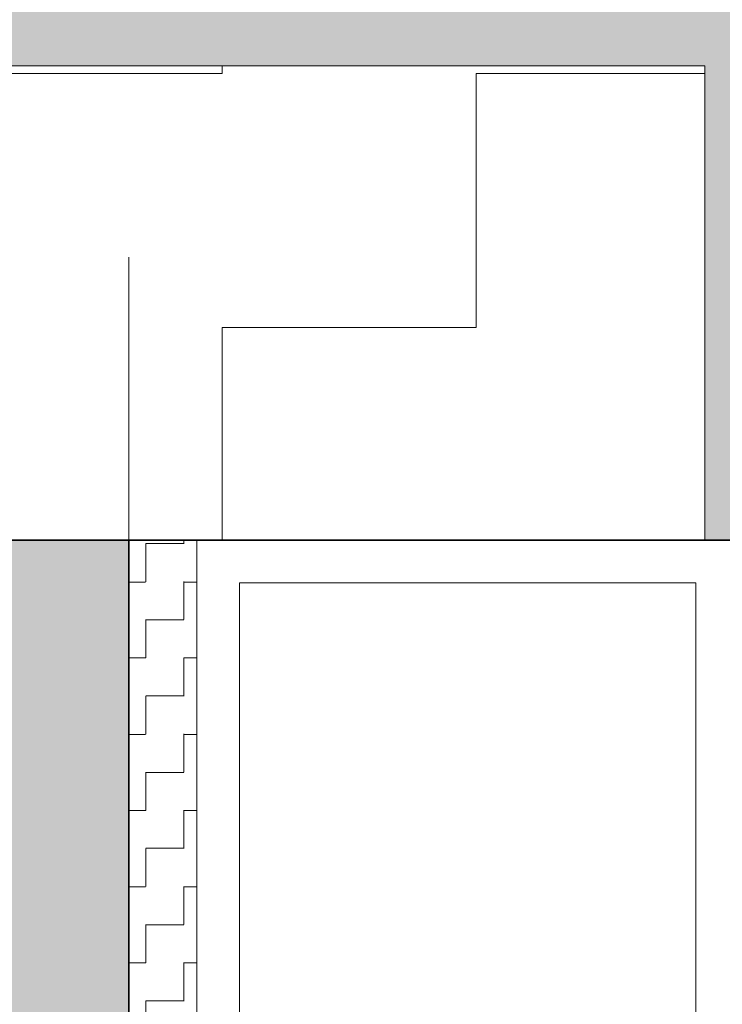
# Model space of a CAD drawing. Header units: metres. Extents: x 1333.9 to 1416.6, y -82.7 to -2.5.
# Tile 108 of 160: x 1411.508 to 1411.611, y -76.225 to -76.08. Entities that reach past the tile are written whole.
import ezdxf

# ---------------------------------------------------------------- set-up
doc = ezdxf.new("R2010")
doc.units = ezdxf.units.M
doc.header["$PDMODE"] = 65
for name, pattern in [('AUSGEZOGEN', [0]), ('GETRENNT2_S10', [0.22500000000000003, 0.1, -0.05, 0, -0.025, 0, -0.05]), ('STRICHPUNKT2_S5', [0.49999999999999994, 0.35, -0.05, 0.05, -0.05]), ('VERDECKT2_S2', [0.15000000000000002, 0.1, -0.05])]:
    doc.linetypes.add(name, pattern=pattern)
for name, color, linetype, lineweight in [('XR$9$Achsen', 4, 'AUSGEZOGEN', 13), ('XR$9$Fenster', 3, 'AUSGEZOGEN', 18), ('XR$9$Maßlinie 1_50', 7, 'AUSGEZOGEN', 25), ('XR$9$Muster', 4, 'AUSGEZOGEN', 13), ('XR$9$Möblierung', 4, 'AUSGEZOGEN', 13), ('XR$9$Türen', 3, 'AUSGEZOGEN', 18), ('XR$9$Wand Mauerwerk tr', 42, 'AUSGEZOGEN', 18)]:
    doc.layers.add(name, color=color, linetype=linetype, lineweight=lineweight)
doc.styles.add('ARIAL', font='arial.ttf')
doc.dimstyles.new('DIMSTYLE_14', dxfattribs={"dimtxt": 0.04, "dimasz": 0.03, "dimexe": 0, "dimexo": 1e-06, "dimgap": 0.02, "dimtad": 2, "dimdec": 1, "dimlfac": 100, "dimrnd": 0.5, "dimzin": 4, "dimdsep": 46, "dimtxsty": 'ARIAL', "dimblk1": 'ALL_ML_KREIS', "dimblk2": 'ALL_ML_KREIS', "dimsah": 1, "dimcen": 0, "dimse1": 1, "dimse2": 1, "dimclrd": 7, "dimclre": 7, "dimclrt": 7, "dimadec": 0, "dimazin": 0, "dimtfac": 1, "dimtdec": 0, "dimtix": 1, "dimtmove": 2, "dimatfit": 3, "dimfxl": 0, "dimtvp": 1.2, "dimtzin": 0, "dimlwd": 0, "dimlwe": 25, "dimarcsym": 0})
doc.dimstyles.new('DIMSTYLE_15', dxfattribs={"dimtxt": 0.04, "dimasz": 0.03, "dimexe": 0, "dimexo": 1e-06, "dimgap": 0.02, "dimtad": 2, "dimdec": 1, "dimlfac": 100, "dimrnd": 0.5, "dimzin": 4, "dimdsep": 46, "dimtxsty": 'ARIAL', "dimblk1": 'ALL_ML_KREIS', "dimblk2": 'ALL_ML_KREIS', "dimsah": 1, "dimcen": 0, "dimse1": 1, "dimse2": 1, "dimclrd": 7, "dimclre": 7, "dimclrt": 7, "dimadec": 0, "dimazin": 0, "dimtfac": 1, "dimtdec": 0, "dimtix": 1, "dimtmove": 2, "dimatfit": 3, "dimfxl": 0, "dimtzin": 0, "dimlwd": 0, "dimlwe": 25, "dimarcsym": 0})
doc.dimstyles.new('DIMSTYLE_22', dxfattribs={"dimtxt": 0.04, "dimasz": 0.03, "dimexe": 0, "dimexo": 1e-06, "dimgap": 0.02, "dimtad": 2, "dimdec": 0, "dimlfac": 100, "dimrnd": 0.5, "dimzin": 12, "dimdsep": 46, "dimtxsty": 'ARIAL', "dimblk1": 'ALL_ML_KREIS', "dimblk2": 'ALL_ML_KREIS', "dimsah": 1, "dimcen": 0, "dimse1": 1, "dimse2": 1, "dimclrd": 7, "dimclre": 7, "dimclrt": 7, "dimadec": 0, "dimazin": 0, "dimtfac": 1, "dimtdec": 0, "dimtix": 1, "dimtmove": 2, "dimatfit": 3, "dimfxl": 0, "dimtzin": 0, "dimlwd": 0, "dimlwe": 25, "dimarcsym": 0})
doc.dimstyles.new('DIMSTYLE_24', dxfattribs={"dimtxt": 0.03, "dimasz": 0.03, "dimexe": 0, "dimexo": 1e-06, "dimgap": 0.015, "dimtad": 2, "dimdec": 0, "dimlfac": 100, "dimrnd": 0.5, "dimzin": 12, "dimdsep": 46, "dimtxsty": 'ARIAL', "dimblk1": 'ALL_ML_KREIS', "dimblk2": 'ALL_ML_KREIS', "dimsah": 1, "dimcen": 0, "dimse1": 1, "dimse2": 1, "dimclrd": 7, "dimclre": 7, "dimclrt": 7, "dimadec": 0, "dimazin": 0, "dimtfac": 1, "dimtdec": 0, "dimtix": 1, "dimtmove": 2, "dimatfit": 3, "dimfxl": 0, "dimtzin": 0, "dimlwd": 0, "dimlwe": 25, "dimarcsym": 0})
doc.dimstyles.new('DIMSTYLE_27', dxfattribs={"dimtxt": 0.04, "dimasz": 0.03, "dimexe": 0, "dimexo": 1e-06, "dimgap": 0.02, "dimtad": 2, "dimdec": 1, "dimlfac": 100, "dimrnd": 0.5, "dimzin": 12, "dimdsep": 46, "dimtxsty": 'ARIAL', "dimblk1": 'ALL_ML_KREIS', "dimblk2": 'ALL_ML_KREIS', "dimsah": 1, "dimcen": 0, "dimse1": 1, "dimse2": 1, "dimclrd": 7, "dimclre": 7, "dimclrt": 7, "dimadec": 0, "dimazin": 0, "dimtfac": 1, "dimtdec": 0, "dimtix": 1, "dimtmove": 2, "dimatfit": 3, "dimfxl": 0, "dimtvp": 1.2, "dimtzin": 0, "dimlwd": 0, "dimlwe": 25, "dimarcsym": 0})

# ---------------------------------------------------------------- blocks, each defined once
blk = doc.blocks.new('ALL_ML_KREIS')
at = {"color": 0, "linetype": 'ByBlock', "lineweight": -2}
for p, q in [((0, -0.5), (0, 0.5)), ((-1, 0), (0.5, 0))]:
    blk.add_line(p, q, dxfattribs=at)
blk.add_circle((0, 0), 0.15, dxfattribs=at)
blk = doc.blocks.new('*D400')
at = {"layer": 'DEFPOINTS', "color": 7, "linetype": 'AUSGEZOGEN', "lineweight": 25, "transparency": 33554687}
for p in [(1411.526784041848, -76.00636920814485), (1411.647754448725, -76.15636920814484), (1411.914987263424, -76.15636920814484)]:
    blk.add_point(p, dxfattribs=at)
at = {"layer": 'XR$9$Maßlinie 1_50', "color": 7, "linetype": 'AUSGEZOGEN', "lineweight": -2, "transparency": 33554687}
blk.add_line((1411.914987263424, -76.15636920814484), (1411.914987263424, -76.00636920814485), dxfattribs=at)
at = {"layer": 'XR$9$Maßlinie 1_50', "color": 7, "linetype": 'AUSGEZOGEN', "lineweight": 25, "transparency": 33554687, "xscale": 0.03, "yscale": 0.03, "zscale": 0.03}
for p, rotation in [((1411.914987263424, -76.00636920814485), 90), ((1411.914987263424, -76.15636920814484), 270)]:
    blk.add_blockref('ALL_ML_KREIS', p, dxfattribs=dict(at, rotation=rotation))
at = {"layer": 'XR$9$Maßlinie 1_50', "color": 7, "linetype": 'AUSGEZOGEN', "lineweight": 25, "transparency": 33554687, "insert": (1411.847696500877, -76.082838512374), "char_height": 0.03, "width": 0.06, "attachment_point": 5, "rotation": 90, "style": 'ARIAL'}
blk.add_mtext('\\A1;{15}', dxfattribs=at)
blk = doc.blocks.new('*D403')
at = {"layer": 'DEFPOINTS', "color": 7, "linetype": 'AUSGEZOGEN', "lineweight": 25, "transparency": 33554687}
for p in [(1410.823766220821, -75.77764860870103), (1411.523766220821, -76.2093692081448), (1410.823766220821, -76.26581079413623)]:
    blk.add_point(p, dxfattribs=at)
at = {"layer": 'XR$9$Maßlinie 1_50', "color": 7, "linetype": 'AUSGEZOGEN', "lineweight": -2, "transparency": 33554687}
blk.add_line((1410.823766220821, -75.77764860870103), (1411.523766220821, -75.77764860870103), dxfattribs=at)
at = {"layer": 'XR$9$Maßlinie 1_50', "color": 7, "linetype": 'AUSGEZOGEN', "lineweight": 25, "transparency": 33554687, "xscale": 0.03, "yscale": 0.03, "zscale": 0.03, "rotation": 180}
blk.add_blockref('ALL_ML_KREIS', (1410.823766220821, -75.77764860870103), dxfattribs=at)
at = {"layer": 'XR$9$Maßlinie 1_50', "color": 7, "linetype": 'AUSGEZOGEN', "lineweight": 25, "transparency": 33554687, "xscale": 0.03, "yscale": 0.03, "zscale": 0.03}
blk.add_blockref('ALL_ML_KREIS', (1411.523766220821, -75.77764860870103), dxfattribs=at)
at = {"layer": 'XR$9$Maßlinie 1_50', "color": 7, "linetype": 'AUSGEZOGEN', "lineweight": 25, "transparency": 33554687, "insert": (1411.172025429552, -75.74696648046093), "char_height": 0.04, "width": 0.16, "attachment_point": 5, "style": 'ARIAL'}
blk.add_mtext('\\A1;{\\A1;{70\\H0.026400;\\S^ ;}}', dxfattribs=at)
blk = doc.blocks.new('*D404')
at = {"layer": 'DEFPOINTS', "color": 7, "linetype": 'AUSGEZOGEN', "lineweight": 25, "transparency": 33554687}
for p in [(1411.523766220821, -75.77764860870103), (1411.668766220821, -76.13459237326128), (1411.523766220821, -76.2093692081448)]:
    blk.add_point(p, dxfattribs=at)
at = {"layer": 'XR$9$Maßlinie 1_50', "color": 7, "linetype": 'AUSGEZOGEN', "lineweight": -2, "transparency": 33554687}
blk.add_line((1411.523766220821, -75.77764860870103), (1411.668766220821, -75.77764860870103), dxfattribs=at)
at = {"layer": 'XR$9$Maßlinie 1_50', "color": 7, "linetype": 'AUSGEZOGEN', "lineweight": 25, "transparency": 33554687, "xscale": 0.03, "yscale": 0.03, "zscale": 0.03, "rotation": 180}
blk.add_blockref('ALL_ML_KREIS', (1411.523766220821, -75.77764860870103), dxfattribs=at)
at = {"layer": 'XR$9$Maßlinie 1_50', "color": 7, "linetype": 'AUSGEZOGEN', "lineweight": 25, "transparency": 33554687, "xscale": 0.03, "yscale": 0.03, "zscale": 0.03}
blk.add_blockref('ALL_ML_KREIS', (1411.668766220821, -75.77764860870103), dxfattribs=at)
at = {"layer": 'XR$9$Maßlinie 1_50', "color": 7, "linetype": 'AUSGEZOGEN', "lineweight": 25, "transparency": 33554687, "insert": (1411.612536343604, -75.74764860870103), "char_height": 0.04, "width": 0.16, "attachment_point": 5, "style": 'ARIAL'}
blk.add_mtext('\\A1;{\\A1;{14\\H0.026400;\\S5^ ;}}', dxfattribs=at)
blk = doc.blocks.new('*D408')
at = {"layer": 'DEFPOINTS', "color": 7, "linetype": 'AUSGEZOGEN', "lineweight": 25, "transparency": 33554687}
for p in [(1410.823766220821, -75.8931445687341), (1410.823766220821, -76.2093692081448), (1411.523766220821, -76.2093692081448)]:
    blk.add_point(p, dxfattribs=at)
at = {"layer": 'XR$9$Maßlinie 1_50', "color": 7, "linetype": 'AUSGEZOGEN', "lineweight": -2, "transparency": 33554687}
blk.add_line((1410.823766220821, -75.8931445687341), (1411.523766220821, -75.8931445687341), dxfattribs=at)
at = {"layer": 'XR$9$Maßlinie 1_50', "color": 7, "linetype": 'AUSGEZOGEN', "lineweight": 25, "transparency": 33554687, "xscale": 0.03, "yscale": 0.03, "zscale": 0.03, "rotation": 180}
blk.add_blockref('ALL_ML_KREIS', (1410.823766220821, -75.8931445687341), dxfattribs=at)
at = {"layer": 'XR$9$Maßlinie 1_50', "color": 7, "linetype": 'AUSGEZOGEN', "lineweight": 25, "transparency": 33554687, "xscale": 0.03, "yscale": 0.03, "zscale": 0.03}
blk.add_blockref('ALL_ML_KREIS', (1411.523766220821, -75.8931445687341), dxfattribs=at)
at = {"layer": 'XR$9$Maßlinie 1_50', "color": 7, "linetype": 'AUSGEZOGEN', "lineweight": 25, "transparency": 33554687, "insert": (1411.172025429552, -75.862462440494), "char_height": 0.04, "width": 0.08, "attachment_point": 5, "style": 'ARIAL'}
blk.add_mtext('\\A1;{70}', dxfattribs=at)
blk = doc.blocks.new('*D409')
at = {"layer": 'DEFPOINTS', "color": 7, "linetype": 'AUSGEZOGEN', "lineweight": 25, "transparency": 33554687}
for p in [(1411.523766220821, -75.8931445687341), (1411.608766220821, -76.13559676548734), (1411.523766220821, -76.2093692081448)]:
    blk.add_point(p, dxfattribs=at)
at = {"layer": 'XR$9$Maßlinie 1_50', "color": 7, "linetype": 'AUSGEZOGEN', "lineweight": -2, "transparency": 33554687}
blk.add_line((1411.523766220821, -75.8931445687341), (1411.608766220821, -75.8931445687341), dxfattribs=at)
at = {"layer": 'XR$9$Maßlinie 1_50', "color": 7, "linetype": 'AUSGEZOGEN', "lineweight": 25, "transparency": 33554687, "xscale": 0.03, "yscale": 0.03, "zscale": 0.03, "rotation": 180}
blk.add_blockref('ALL_ML_KREIS', (1411.523766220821, -75.8931445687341), dxfattribs=at)
at = {"layer": 'XR$9$Maßlinie 1_50', "color": 7, "linetype": 'AUSGEZOGEN', "lineweight": 25, "transparency": 33554687, "xscale": 0.03, "yscale": 0.03, "zscale": 0.03}
blk.add_blockref('ALL_ML_KREIS', (1411.608766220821, -75.8931445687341), dxfattribs=at)
at = {"layer": 'XR$9$Maßlinie 1_50', "color": 7, "linetype": 'AUSGEZOGEN', "lineweight": 25, "transparency": 33554687, "insert": (1411.584075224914, -75.862462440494), "char_height": 0.04, "width": 0.12, "attachment_point": 5, "style": 'ARIAL'}
blk.add_mtext('\\A1;{\\A1;{8\\H0.026400;\\S5^ ;}}', dxfattribs=at)
blk = doc.blocks.new('*D410')
at = {"layer": 'DEFPOINTS', "color": 7, "linetype": 'AUSGEZOGEN', "lineweight": 25, "transparency": 33554687}
for p in [(1411.608766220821, -75.8931445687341), (1411.668766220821, -76.06136920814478), (1411.608766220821, -76.13559676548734)]:
    blk.add_point(p, dxfattribs=at)
at = {"layer": 'XR$9$Maßlinie 1_50', "color": 7, "linetype": 'AUSGEZOGEN', "lineweight": -2, "transparency": 33554687}
blk.add_line((1411.608766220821, -75.8931445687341), (1411.668766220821, -75.8931445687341), dxfattribs=at)
at = {"layer": 'XR$9$Maßlinie 1_50', "color": 7, "linetype": 'AUSGEZOGEN', "lineweight": 25, "transparency": 33554687, "xscale": 0.03, "yscale": 0.03, "zscale": 0.03, "rotation": 180}
blk.add_blockref('ALL_ML_KREIS', (1411.608766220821, -75.8931445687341), dxfattribs=at)
at = {"layer": 'XR$9$Maßlinie 1_50', "color": 7, "linetype": 'AUSGEZOGEN', "lineweight": 25, "transparency": 33554687, "xscale": 0.03, "yscale": 0.03, "zscale": 0.03}
blk.add_blockref('ALL_ML_KREIS', (1411.668766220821, -75.8931445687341), dxfattribs=at)
at = {"layer": 'XR$9$Maßlinie 1_50', "color": 7, "linetype": 'AUSGEZOGEN', "lineweight": 25, "transparency": 33554687, "insert": (1411.638509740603, -75.862462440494), "char_height": 0.04, "width": 0.04, "attachment_point": 5, "style": 'ARIAL'}
blk.add_mtext('\\A1;{6}', dxfattribs=at)

msp = doc.modelspace()

# ---------------------------------------------------------------- hatches: boundary and pattern name
at = {"layer": 'XR$9$Muster', "linetype": 'AUSGEZOGEN', "lineweight": 13, "transparency": 33554687}
h = msp.add_hatch(dxfattribs=at)
h.set_pattern_fill('MUSTER', color=4, scale=0.0375, angle=90.00000000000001, style=0, pattern_type=2)
h.set_pattern_definition([(90.00000000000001, (-0.07500000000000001, 0.07499999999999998), (-0.03750000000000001, 0.03749999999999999), [0.0375, -0.0375]), (180, (-0.07500000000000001, 0.07499999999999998), (-0.03750000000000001, -0.03749999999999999), [0.0375, -0.0375])])
h.paths.add_polyline_path([(1410.778766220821, -76.08636920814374), (1410.778766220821, -76.5308628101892), (1410.773766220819, -76.53586281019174), (1410.703766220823, -76.53586281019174), (1410.703766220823, -76.54586281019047), (1410.741402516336, -76.54586281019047), (1410.741402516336, -76.5461001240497), (1410.740192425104, -76.54636920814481), (1410.799754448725, -76.54636920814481), (1410.801028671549, -76.54630660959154), (1410.802290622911, -76.54611941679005), (1410.803315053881, -76.54586281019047), (1410.803347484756, -76.54586281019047), (1410.803348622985, -76.5458544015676), (1410.803528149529, -76.54580943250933), (1410.804729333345, -76.54537964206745), (1410.805882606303, -76.54483418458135), (1410.806976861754, -76.54417831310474), (1410.808001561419, -76.54341834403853), (1410.80894683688, -76.54256159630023), (1410.809803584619, -76.54161632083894), (1410.810563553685, -76.54059162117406), (1410.811219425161, -76.53949736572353), (1410.811764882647, -76.53834409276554), (1410.812194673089, -76.53714290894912), (1410.81250465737, -76.53590538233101), (1410.812691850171, -76.5346434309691), (1410.812754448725, -76.5333692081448), (1410.812754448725, -76.44286920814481), (1410.812879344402, -76.4416011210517), (1410.813249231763, -76.44038176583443), (1410.813849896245, -76.43925800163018), (1410.814658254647, -76.4382730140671), (1410.81564324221, -76.43746465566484), (1410.816767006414, -76.43686399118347), (1410.817986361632, -76.43649410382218), (1410.819254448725, -76.43636920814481), (1410.823766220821, -76.43636920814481), (1410.823766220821, -76.15636920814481), (1411.60876622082, -76.15636920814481), (1411.608766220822, -76.08636920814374)], flags=0)
h = msp.add_hatch(dxfattribs=at)
h.set_pattern_fill('MUSTER', color=4, scale=0.005625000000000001, angle=90.00000000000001, style=0, pattern_type=2)
h.set_pattern_definition([(90.00000000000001, (-0.01125, 0.01125), (-0.005625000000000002, 0.005625), [0.005625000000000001, -0.005625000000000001]), (180, (-0.01125, 0.01125), (-0.005625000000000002, -0.005625), [0.005625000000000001, -0.005625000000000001])])
h.paths.add_polyline_path([(1411.523766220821, -76.30636920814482), (1411.533766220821, -76.30636920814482), (1411.533766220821, -76.15636920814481), (1411.523766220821, -76.15636920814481)], flags=0)
at = {"layer": 'XR$9$Möblierung', "linetype": 'AUSGEZOGEN', "lineweight": 13, "transparency": 33554687}
for color, points in [(253, [(1411.663766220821, -76.00636920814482), (1410.703766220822, -76.00636920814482), (1410.699777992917, -76.01035743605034), (1410.699777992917, -76.01675281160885), (1410.698766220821, -76.15636920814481), (1410.698766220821, -76.5308628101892), (1410.703766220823, -76.53586281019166), (1410.773766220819, -76.53586281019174), (1410.778766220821, -76.5308628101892), (1410.778766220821, -76.08636920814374), (1411.608766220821, -76.08636920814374), (1411.608766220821, -76.15636920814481), (1411.663766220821, -76.15636920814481), (1411.668766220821, -76.15136920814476), (1411.668766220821, -76.01136920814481)]), (8, [(1410.823766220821, -76.15636920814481), (1410.823766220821, -76.46136920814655), (1410.823961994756, -76.46013314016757), (1410.824530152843, -76.4590180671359), (1410.825415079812, -76.45813314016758), (1410.826530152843, -76.45756498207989), (1410.827766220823, -76.45736920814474), (1410.837266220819, -76.45736920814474), (1410.838502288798, -76.45756498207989), (1410.83961736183, -76.45813314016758), (1410.840502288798, -76.4590180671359), (1410.841070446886, -76.46013314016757), (1410.841266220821, -76.46136920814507), (1410.841266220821, -76.46562266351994), (1410.842390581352, -76.46788772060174), (1410.843249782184, -76.46911515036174), (1410.844282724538, -76.47020043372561), (1410.845466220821, -76.47111920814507), (1410.845466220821, -76.47236920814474), (1410.897666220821, -76.47236920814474), (1410.897666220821, -76.47207693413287), (1410.897890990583, -76.4719410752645), (1410.899766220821, -76.46836920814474), (1410.899766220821, -76.46764211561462), (1410.901666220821, -76.46764211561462), (1410.901666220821, -76.48509630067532), (1410.899766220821, -76.48509630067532), (1410.899766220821, -76.48436920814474), (1410.897890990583, -76.48079734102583), (1410.897666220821, -76.48066148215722), (1410.897666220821, -76.48036920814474), (1410.845466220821, -76.48036920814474), (1410.845466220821, -76.48161920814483), (1410.844282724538, -76.48253798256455), (1410.843249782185, -76.4836232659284), (1410.842390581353, -76.48485069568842), (1410.841266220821, -76.48711575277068), (1410.841266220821, -76.49136920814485), (1410.841070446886, -76.49260527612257), (1410.840502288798, -76.49372034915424), (1410.83961736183, -76.49460527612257), (1410.838502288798, -76.49517343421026), (1410.837266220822, -76.49536920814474), (1410.827766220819, -76.49536920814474), (1410.826530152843, -76.49517343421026), (1410.825415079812, -76.49460527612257), (1410.824530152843, -76.49372034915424), (1410.823961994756, -76.49260527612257), (1410.823766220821, -76.49136920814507), (1410.823766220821, -76.55636920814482), (1411.523766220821, -76.55636920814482), (1411.523766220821, -76.48536920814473), (1411.523766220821, -76.46736920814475), (1411.523766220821, -76.15636920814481), (1411.288766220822, -76.15636920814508), (1411.282766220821, -76.15636920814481), (1411.264766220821, -76.1563692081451)])]:
    msp.add_hatch(color=color, dxfattribs=at).paths.add_polyline_path(points)

# ---------------------------------------------------------------- linework, layer by layer
at = {"color": 7, "linetype": 'AUSGEZOGEN', "lineweight": 35, "transparency": 33554687}
msp.add_lwpolyline([(1410.823766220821, -76.15636920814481), (1411.523766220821, -76.15636920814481), (1411.523766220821, -76.55636920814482), (1410.823766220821, -76.55636920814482), (1410.823766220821, -76.15636920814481)], close=True, dxfattribs=at)
at = {"layer": 'XR$9$Achsen', "color": 4, "linetype": 'STRICHPUNKT2_S5', "lineweight": 35, "transparency": 33554687}
msp.add_line((1410.121630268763, -76.15636920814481), (1414.924918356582, -76.15636920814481), dxfattribs=at)
at = {"layer": 'XR$9$Fenster', "color": 7, "linetype": 'AUSGEZOGEN', "lineweight": 13, "transparency": 33554687}
for points in [[(1411.613766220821, -76.29636920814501), (1411.533766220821, -76.29636920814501), (1411.533766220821, -76.15636920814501), (1411.613766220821, -76.15636920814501), (1411.613766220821, -76.29636920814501)], [(1411.607466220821, -76.29006920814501), (1411.540066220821, -76.29006920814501), (1411.540066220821, -76.16266920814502), (1411.607466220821, -76.16266920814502), (1411.607466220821, -76.29006920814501)]]:
    msp.add_lwpolyline(points, close=True, dxfattribs=at)
at = {"layer": 'XR$9$Türen', "color": 4, "linetype": 'AUSGEZOGEN', "lineweight": 13, "transparency": 33554687}
msp.add_line((1411.533766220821, -76.15636920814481), (1411.533766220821, -76.30636920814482), dxfattribs=at)
at = {"layer": 'XR$9$Wand Mauerwerk tr', "color": 7, "linetype": 'GETRENNT2_S10', "lineweight": 13, "transparency": 33554687}
msp.add_line((1411.523766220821, -75.7145762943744), (1411.523766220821, -76.15636920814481), dxfattribs=at)
at = {"layer": 'XR$9$Wand Mauerwerk tr', "color": 7, "linetype": 'AUSGEZOGEN', "lineweight": 18, "transparency": 33554687}
for p, q in [((1411.608766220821, -76.08636920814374), (1410.778766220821, -76.08636920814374)), ((1411.608766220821, -76.15636920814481), (1411.608766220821, -76.08636920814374)), ((1411.663766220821, -76.15636920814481), (1411.468766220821, -76.15636920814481)), ((1411.523766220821, -76.15636920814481), (1411.533766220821, -76.15636920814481))]:
    msp.add_line(p, q, dxfattribs=at)
at = {"layer": 'XR$9$Wand Mauerwerk tr', "color": 7, "linetype": 'AUSGEZOGEN', "lineweight": 25, "transparency": 33554687}
msp.add_line((1411.647754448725, -76.15636920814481), (1411.533766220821, -76.15636920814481), dxfattribs=at)
at = {"layer": 'XR$9$Wand Mauerwerk tr', "color": 7, "linetype": 'VERDECKT2_S2', "lineweight": 13, "transparency": 33554687}
msp.add_line((1411.533766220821, -76.16636920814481), (1411.533766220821, -76.16636920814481), dxfattribs=at)

# ---------------------------------------------------------------- dimensions: what is measured, and where the dimension line sits
at = {"layer": 'XR$9$Maßlinie 1_50', "color": 7, "linetype": 'AUSGEZOGEN', "lineweight": 25, "transparency": 33554687}
for base, p1, p2, dimstyle, picture, middle in [((1411.668766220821, -75.77764860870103), (1411.523766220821, -76.20936820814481), (1411.668766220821, -76.13459137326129), 'DIMSTYLE_14', '*D404', (1411.612536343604, -75.74764860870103)), ((1411.523766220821, -75.77764860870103), (1410.823766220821, -76.26580979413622), (1411.523766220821, -76.20936820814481), 'DIMSTYLE_15', '*D403', (1411.172025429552, -75.74696648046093)), ((1411.608766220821, -75.8931445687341), (1411.523766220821, -76.20936820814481), (1411.608766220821, -76.13559576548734), 'DIMSTYLE_27', '*D409', (1411.584075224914, -75.862462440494)), ((1411.523766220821, -75.8931445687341), (1410.823766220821, -76.20936820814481), (1411.523766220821, -76.20936820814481), 'DIMSTYLE_22', '*D408', (1411.172025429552, -75.862462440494)), ((1411.668766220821, -75.8931445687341), (1411.608766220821, -76.13559576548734), (1411.668766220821, -76.06136820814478), 'DIMSTYLE_22', '*D410', (1411.638509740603, -75.862462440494))]:
    dim = msp.add_linear_dim(base=base, p1=p1, p2=p2, dimstyle=dimstyle, override={"dimpost": '<>', "dimclrd": 7, "dimclre": 7, "dimclrt": 7, "dimlwd": 0, "dimlwe": 25}, dxfattribs=at)
    dim.commit()
    dim.dimension.update_dxf_attribs({"geometry": picture, "text_midpoint": middle, "dimtype": 160})
dim = msp.add_linear_dim(base=(1411.914987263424, -76.00636920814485), p1=(1411.647755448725, -76.15636920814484), p2=(1411.526785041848, -76.00636920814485), angle=90, dimstyle='DIMSTYLE_24', override={"dimpost": '<>', "dimclrd": 7, "dimclre": 7, "dimclrt": 7, "dimlwd": 0, "dimlwe": 25}, dxfattribs=at)
dim.commit()
dim.dimension.update_dxf_attribs({"geometry": '*D400', "text_midpoint": (1411.847696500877, -76.082838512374), "dimtype": 160})

doc.saveas('drawing.dxf')
